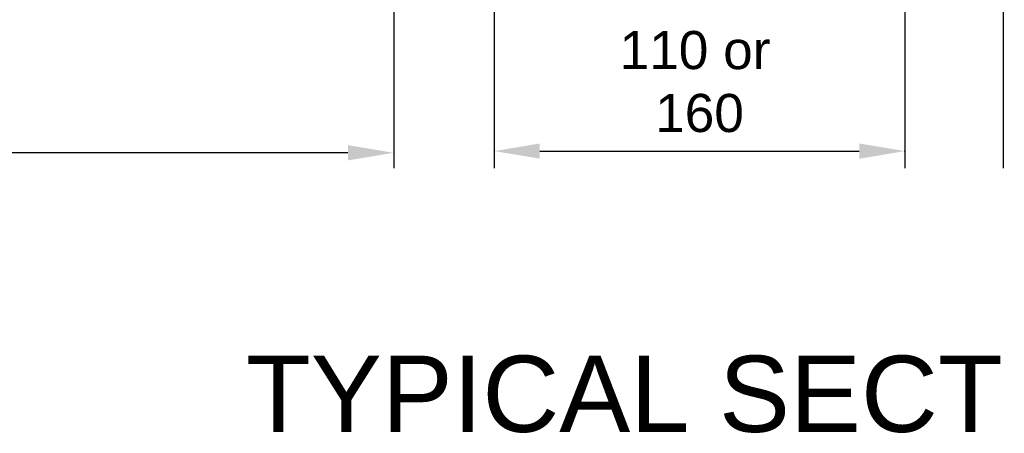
# Model space of a CAD drawing. Header units: millimetres. Extents: x 42141 to 43090, y 58789 to 59198.
# Tile 2 of 15: x 42178 to 42243, y 59049 to 59076. Entities that reach past the tile are written whole.
import ezdxf
from ezdxf.enums import TextEntityAlignment as Align

# ---------------------------------------------------------------- set-up
doc = ezdxf.new("R2010")
doc.units = ezdxf.units.MM
doc.header["$MEASUREMENT"] = 0
doc.layers.add('TEXT 5.0', color=4, linetype='Continuous')
doc.styles.add('Style-Arial', font='arial.ttf')

msp = doc.modelspace()

# ---------------------------------------------------------------- linework, layer by layer
at = {"linetype": 'ByBlock'}
for p, q in [((42209.4235, 59106.0747), (42209.4235, 59066.1328)), ((42236.382, 59106.5167), (42236.382, 59066.1328)), ((42202.8352, 59087.7513), (42202.8352, 59066.1458)), ((42242.8352, 59087.7513), (42242.8352, 59066.1458)), ((42212.4235, 59067.257), (42233.382, 59067.257)), ((42199.8352, 59067.1458), (42175.1603, 59067.1458))]:
    msp.add_line(p, q, dxfattribs=at)
msp.add_point((42236.382, 59067.257), dxfattribs=at)
for points in [[(42199.8352, 59067.6458), (42199.8352, 59066.6458), (42202.8352, 59067.1458)], [(42212.4235, 59067.757), (42212.4235, 59066.757), (42209.4235, 59067.257)], [(42233.382, 59067.757), (42233.382, 59066.757), (42236.382, 59067.257)]]:
    msp.add_solid(points, dxfattribs=at)

# ---------------------------------------------------------------- texts
at = {"linetype": 'ByBlock', "style": 'Style-Arial'}
for s, p in [('110 or', (42222.608, 59073.8808)), ('160', (42222.9027, 59069.757))]:
    msp.add_text(s, height=2.5, dxfattribs=at).set_placement(p, align=Align.MIDDLE)
at = {"layer": 'TEXT 5.0', "color": 7, "style": 'Style-Arial'}
msp.add_text('%%UTYPICAL SECTION', height=5, dxfattribs=at).set_placement((42193.1308, 59048.8456))

doc.saveas('drawing.dxf')
